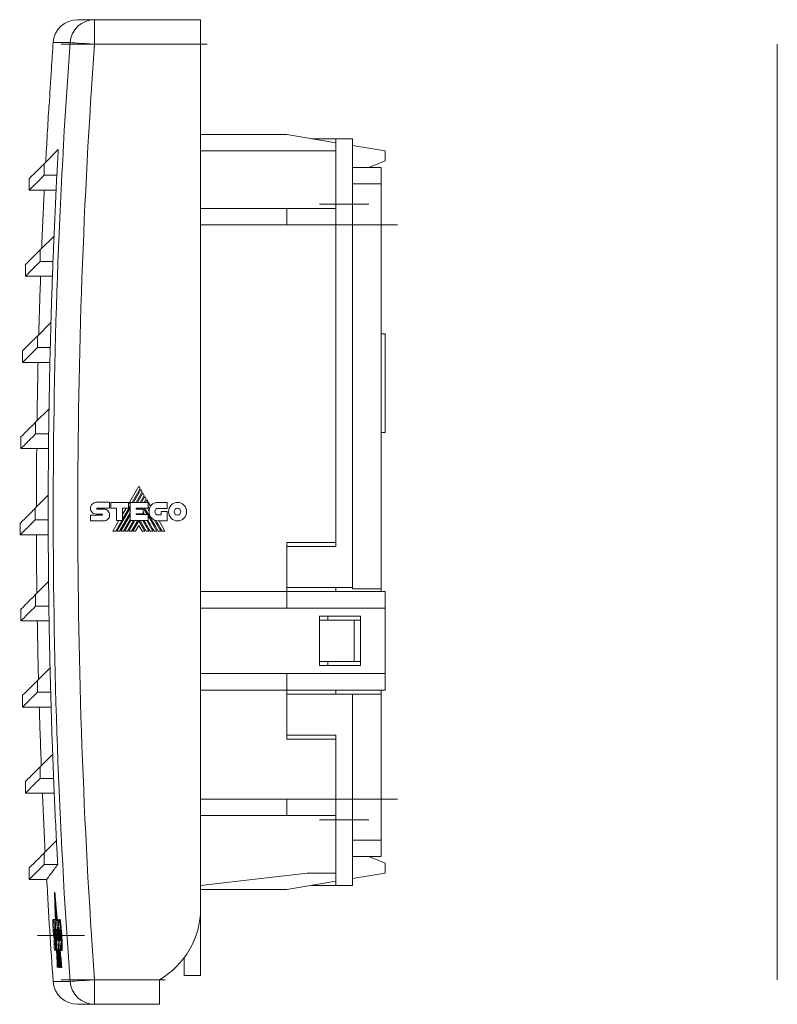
# Model space of a CAD drawing. Header units: millimetres. Extents: x 63 to 370, y 45 to 251.
# Tile 2 of 5: x 63 to 155, y 131 to 251. Entities that reach past the tile are written whole.
import ezdxf

# ---------------------------------------------------------------- set-up
doc = ezdxf.new("R2010")
doc.units = ezdxf.units.MM
doc.linetypes.add('CENTERX2', pattern=[20.32, 12.7, -2.54, 2.54, -2.54])
doc.linetypes.add('PHANTOM', pattern=[12.7, 6.35, -1.27, 1.27, -1.27, 1.27, -1.27])
doc.layers.add('___VS___', color=7, linetype='Continuous', lineweight=15)

msp = doc.modelspace()

# ---------------------------------------------------------------- linework, layer by layer
at = {"color": 7, "linetype": 'Continuous', "lineweight": 15}
for p, q in [((69.72, 251.35), (71.77, 251.35)), ((71.77, 251.35), (71.77, 248.35)), ((71.77, 251.35), (84.68, 251.35)), ((84.68, 251.35), (84.68, 248.35)), ((68.78, 248.56), (66.73, 248.56)), ((84.68, 248.35), (71.77, 248.35)), ((84.68, 143.01), (84.68, 248.35)), ((154.94, 134.35), (154.94, 248.35)), ((66.21, 240.85), (66.23, 240.85)), ((95.18, 237.35), (84.68, 237.35)), ((101.18, 236.35), (95.18, 237.35)), ((101.18, 236.85), (98.18, 236.85)), ((101.18, 236.85), (103.18, 236.85)), ((101.18, 235.35), (101.18, 236.85)), ((103.18, 236.85), (103.18, 228.85)), ((67.34, 235.51), (65.63, 233.8)), ((101.18, 235.35), (84.68, 235.35)), ((101.18, 233.51), (101.18, 235.35)), ((107.18, 235.35), (103.18, 236.02)), ((107.18, 234.15), (107.18, 235.35)), ((107.18, 234.15), (105.18, 233.35)), ((65.63, 233.8), (65.63, 232.39)), ((101.18, 228.85), (101.18, 233.51)), ((106.68, 233.35), (103.18, 233.35)), ((106.68, 233.35), (106.68, 231.35)), ((63.82, 231.99), (63.82, 230.58)), ((65.63, 232.39), (67.18, 232.39)), ((63.82, 230.58), (65.64, 230.58)), ((67.09, 230.58), (65.64, 230.58)), ((106.68, 231.35), (103.18, 231.35)), ((106.68, 231.35), (106.68, 226.35)), ((95.18, 228.35), (84.68, 228.35)), ((101.18, 228.35), (95.18, 228.35)), ((95.18, 226.35), (95.18, 228.35)), ((103.18, 228.85), (101.18, 228.85)), ((101.18, 228.85), (101.18, 187.15)), ((103.18, 228.85), (103.18, 182.15)), ((95.18, 226.35), (84.68, 226.35)), ((101.18, 226.35), (95.18, 226.35)), ((106.68, 226.35), (103.18, 226.35)), ((106.68, 226.35), (106.68, 182)), ((66.83, 224.98), (65.15, 223.3)), ((65.15, 223.3), (65.15, 221.89)), ((63.34, 221.49), (63.34, 220.08)), ((65.15, 221.89), (66.71, 221.89)), ((63.34, 220.08), (65.2, 220.08)), ((66.64, 220.08), (65.2, 220.08)), ((66.46, 214.45), (64.8, 212.8)), ((64.8, 212.8), (64.8, 211.39)), ((107.18, 213.05), (106.68, 213.05)), ((107.18, 201.05), (107.18, 213.05)), ((64.8, 211.39), (66.37, 211.39)), ((62.99, 210.99), (62.99, 209.58)), ((62.99, 209.58), (64.89, 209.58)), ((66.33, 209.58), (64.89, 209.58)), ((66.22, 203.93), (64.59, 202.3)), ((64.59, 202.3), (64.59, 200.89)), ((62.78, 200.49), (62.78, 199.08)), ((64.59, 200.89), (66.18, 200.89)), ((107.18, 201.05), (106.68, 201.05)), ((62.78, 199.08), (64.72, 199.08)), ((66.16, 199.08), (64.72, 199.08)), ((77.17, 194.51), (75.89, 192.3)), ((77.34, 194.22), (77.17, 194.51)), ((66.12, 193.4), (64.53, 191.8)), ((76.36, 192.52), (77.34, 194.22)), ((77.41, 194.09), (76.51, 192.52)), ((76.84, 192.52), (77.58, 193.8)), ((77.66, 193.67), (76.99, 192.52)), ((77.33, 192.52), (77.83, 193.38)), ((77.58, 193.8), (77.41, 194.09)), ((77.9, 193.25), (77.48, 192.52)), ((77.83, 193.38), (77.66, 193.67)), ((78.07, 192.95), (77.9, 193.25)), ((71.97, 192.53), (73.59, 192.53)), ((73.59, 192.53), (73.59, 191.81)), ((73.75, 191.81), (73.75, 192.52)), ((73.75, 192.52), (75.89, 192.52)), ((75.17, 190.47), (76.1, 192.08)), ((75.89, 192.52), (75.89, 191.81)), ((76.1, 190.3), (76.1, 192.52)), ((76.1, 192.52), (78.29, 192.52)), ((77.82, 192.52), (78.07, 192.95)), ((78.14, 192.83), (77.97, 192.52)), ((78.59, 192.05), (78.14, 192.83)), ((78.29, 192.52), (78.29, 191.8)), ((79.51, 192.51), (80.63, 192.51)), ((80.63, 192.51), (80.63, 191.79)), ((64.53, 191.8), (64.53, 190.39)), ((71.27, 190.98), (72.68, 190.98)), ((72.68, 191.1), (71.98, 191.1)), ((72.07, 191.81), (73.59, 191.81)), ((72.07, 191.7), (72.89, 191.7)), ((74.44, 191.81), (73.75, 191.81)), ((74.44, 190.3), (74.44, 191.81)), ((74.49, 189.02), (76.1, 191.82)), ((74.82, 189.02), (76.1, 191.24)), ((74.98, 189.02), (76.1, 190.97)), ((75.89, 191.81), (75.17, 191.81)), ((75.17, 190.3), (75.17, 191.81)), ((75.61, 191.81), (75.17, 191.06)), ((76.83, 191.8), (78.29, 191.8)), ((76.83, 191.8), (76.83, 191.68)), ((76.83, 191.68), (77.7, 191.68)), ((76.83, 191.14), (77.7, 191.14)), ((76.83, 191.14), (76.83, 191.03)), ((76.83, 191.03), (78.28, 191.03)), ((76.96, 191.03), (77.02, 191.14)), ((77, 191.68), (77.06, 191.8)), ((77.11, 191.03), (77.17, 191.14)), ((77.34, 191.68), (77.4, 191.8)), ((77.48, 191.68), (77.55, 191.8)), ((77.64, 191.14), (77.7, 191.03)), ((77.7, 191.68), (77.7, 191.14)), ((77.82, 191.67), (77.89, 191.8)), ((77.82, 191.67), (78.19, 191.03)), ((78.23, 191.8), (78.42, 191.47)), ((78.28, 190.3), (78.28, 191.03)), ((78.28, 190.88), (79.35, 189.02)), ((80.63, 191.79), (79.51, 191.79)), ((79.51, 190.99), (79.89, 190.99)), ((79.89, 190.99), (79.89, 191.41)), ((79.89, 191.41), (80.61, 191.41)), ((80.61, 191.41), (80.61, 190.27)), ((62.72, 189.99), (62.72, 188.58)), ((64.53, 190.39), (66.12, 190.39)), ((72.89, 190.27), (71.27, 190.27)), ((74.73, 190.3), (73.99, 189.02)), ((74.34, 189.02), (75.08, 190.3)), ((74.44, 190.3), (75.17, 190.3)), ((75.31, 189.02), (76.1, 190.4)), ((75.46, 189.02), (76.2, 190.3)), ((75.79, 189.02), (76.54, 190.3)), ((75.95, 189.02), (76.69, 190.3)), ((76.1, 190.3), (78.28, 190.3)), ((76.28, 189.02), (77.02, 190.3)), ((76.43, 189.02), (77.16, 190.29)), ((77.16, 189.71), (76.76, 189.02)), ((77.9, 189.02), (77.16, 190.29)), ((77.16, 189.71), (77.56, 189.02)), ((78.05, 189.02), (77.31, 190.3)), ((77.64, 190.3), (78.38, 189.02)), ((78.12, 190.3), (78.86, 189.02)), ((79.06, 190.37), (79.84, 189.02)), ((80.61, 190.27), (79.51, 190.27)), ((80.34, 189.02), (79.62, 190.27)), ((62.72, 188.58), (64.69, 188.58)), ((66.13, 188.58), (64.69, 188.58)), ((95.18, 187.15), (95.18, 187.65)), ((101.18, 187.15), (95.18, 187.15)), ((66.17, 182.87), (64.59, 181.3)), ((64.59, 181.3), (64.59, 179.89)), ((95.18, 181.65), (84.68, 181.65)), ((103.18, 182.15), (95.18, 182.15)), ((95.18, 181.65), (95.18, 182.15)), ((95.18, 179.65), (95.18, 181.65)), ((107.18, 181.65), (95.18, 181.65)), ((101.18, 182.15), (101.18, 181.65)), ((103.18, 182.15), (103.18, 182)), ((106.68, 182), (103.18, 182)), ((106.68, 182), (106.68, 181.65)), ((107.18, 179.65), (107.18, 181.65)), ((62.78, 179.49), (62.78, 178.08)), ((64.59, 179.89), (66.2, 179.89)), ((95.18, 179.65), (84.68, 179.65)), ((107.18, 179.65), (95.18, 179.65)), ((107.18, 171.65), (107.18, 179.65)), ((62.78, 178.08), (64.79, 178.08)), ((66.23, 178.08), (64.79, 178.08)), ((99.18, 178.65), (99.18, 172.65)), ((104.18, 178.65), (99.18, 178.65)), ((103.38, 173.15), (103.38, 178.15)), ((104.18, 178.65), (104.18, 172.65)), ((66.35, 172.35), (64.8, 170.8)), ((95.18, 171.65), (84.68, 171.65)), ((95.18, 171.65), (95.18, 169.65)), ((107.18, 171.65), (95.18, 171.65)), ((104.18, 172.65), (99.18, 172.65)), ((107.18, 169.65), (107.18, 171.65)), ((64.8, 170.8), (64.8, 169.39)), ((64.8, 169.39), (66.42, 169.39)), ((95.18, 169.65), (84.68, 169.65)), ((107.18, 169.65), (95.18, 169.65)), ((95.18, 169.65), (95.18, 169.15)), ((101.18, 169.15), (101.18, 169.65)), ((106.68, 169.65), (106.68, 169.15)), ((62.99, 168.99), (62.99, 167.58)), ((103.18, 169.15), (95.18, 169.15)), ((103.18, 169.15), (103.18, 153.85)), ((106.68, 169.15), (103.18, 169.15)), ((106.68, 169.15), (106.68, 156.35)), ((62.99, 167.58), (65.03, 167.58)), ((66.48, 167.58), (65.03, 167.58)), ((101.18, 164.15), (95.18, 164.15)), ((95.18, 164.15), (95.18, 163.65)), ((101.18, 164.15), (101.18, 153.85)), ((66.67, 161.82), (65.15, 160.3)), ((65.15, 160.3), (65.15, 158.89)), ((63.34, 158.49), (63.34, 157.08)), ((65.15, 158.89), (66.78, 158.89)), ((63.34, 157.08), (65.42, 157.08)), ((66.86, 157.08), (65.42, 157.08)), ((65.42, 157.08), (65.42, 157.08)), ((95.18, 156.35), (84.68, 156.35)), ((101.18, 156.35), (95.18, 156.35)), ((95.18, 154.35), (95.18, 156.35)), ((106.68, 156.35), (103.18, 156.35)), ((106.68, 156.35), (106.68, 151.35)), ((95.18, 154.35), (84.68, 154.35)), ((101.18, 154.35), (95.18, 154.35)), ((101.18, 153.85), (103.18, 153.85)), ((101.18, 149.19), (101.18, 153.85)), ((103.18, 153.85), (103.18, 145.85)), ((67.13, 151.3), (65.63, 149.8)), ((106.68, 151.35), (103.18, 151.35)), ((106.68, 151.35), (106.68, 149.35)), ((65.63, 149.8), (65.63, 148.39)), ((101.18, 147.35), (101.18, 149.19)), ((106.68, 149.35), (103.18, 149.35)), ((107.18, 148.55), (105.18, 149.35)), ((63.82, 147.99), (63.82, 146.58)), ((65.63, 148.39), (67.28, 148.39)), ((107.18, 148.55), (107.18, 147.35)), ((63.82, 146.58), (65.95, 146.58)), ((84.68, 145.85), (97.68, 147.35)), ((101.18, 147.35), (97.68, 147.35)), ((101.18, 145.85), (101.18, 147.35)), ((107.18, 147.35), (103.18, 146.68)), ((84.68, 145.35), (95.18, 145.35)), ((95.18, 145.35), (101.18, 146.35)), ((101.18, 145.85), (98.18, 145.85)), ((103.18, 145.85), (101.18, 145.85)), ((67.12, 142.88), (67.07, 142.88)), ((84.68, 134.85), (84.68, 143.01)), ((66.79, 141.68), (66.69, 141.68)), ((66.79, 141.68), (66.87, 141.68)), ((66.95, 141.67), (66.8, 141.67)), ((67.35, 141.65), (67.25, 141.65)), ((66.87, 140.48), (66.88, 140.48)), ((67.13, 140.49), (67.13, 140.27)), ((67.26, 140.01), (67.22, 140.47)), ((67.33, 140.45), (67.43, 140.45)), ((67.58, 141.11), (67.66, 141.11)), ((66.83, 140.29), (66.78, 140.29)), ((66.84, 139.31), (66.88, 139.31)), ((67.17, 139.37), (67.24, 139.37)), ((67.2, 139.19), (67.19, 139.37)), ((67.38, 139.27), (67.34, 139.71)), ((67.4, 139.82), (67.45, 139.11)), ((66.9, 139.11), (66.81, 139.11)), ((66.96, 139.07), (67.02, 139.07)), ((67.37, 138.67), (67.41, 137.98)), ((67.65, 135.85), (67.41, 138.26)), ((66.89, 137.93), (66.99, 137.93)), ((67.21, 137.98), (67.38, 137.98)), ((67.21, 137.98), (67.3, 135.85)), ((67.59, 137.92), (67.67, 137.92)), ((67.71, 137.91), (67.79, 137.91)), ((82.68, 137.01), (82.68, 134.85)), ((82.68, 134.85), (84.68, 134.85)), ((66.73, 134.14), (68.78, 134.14)), ((71.77, 134.35), (79.68, 134.35)), ((71.77, 134.35), (71.77, 131.35)), ((79.68, 134.35), (79.68, 131.35)), ((71.77, 131.35), (69.72, 131.35)), ((79.68, 131.35), (71.77, 131.35))]:
    msp.add_line(p, q, dxfattribs=at)
at = {"color": 7, "linetype": 'CENTERX2', "lineweight": 0}
for p, q in [((67.69, 248.35), (86.68, 248.35)), ((99.18, 228.85), (105.18, 228.85)), ((108.68, 226.35), (101.18, 226.35)), ((108.68, 156.35), (101.18, 156.35)), ((99.18, 153.85), (105.18, 153.85)), ((64.8, 139.75), (70.53, 139.75)), ((67.69, 134.35), (81.68, 134.35))]:
    msp.add_line(p, q, dxfattribs=at)
at = {"color": 7, "linetype": 'Continuous', "lineweight": 0}
for p, q in [((95.18, 187.65), (101.18, 187.65)), ((95.18, 187.15), (95.18, 182.15)), ((103.38, 178.15), (99.18, 178.15)), ((100.18, 178.65), (100.18, 178.15)), ((104.18, 178.15), (103.38, 178.15)), ((103.38, 173.15), (99.18, 173.15)), ((100.18, 173.15), (100.18, 172.65)), ((104.18, 173.15), (103.38, 173.15)), ((95.18, 164.15), (95.18, 169.15)), ((95.18, 163.65), (101.18, 163.65)), ((66.93, 144.98), (66.88, 144.98)), ((66.98, 144.49), (66.93, 144.49)), ((66.95, 144.49), (66.96, 144.08)), ((67.06, 143.58), (67.08, 142.88)), ((66.95, 141.67), (66.99, 141.67)), ((67.15, 141.66), (66.97, 141.66)), ((67.02, 141.67), (67.03, 141.67)), ((67.16, 142.38), (67.11, 142.38)), ((67.15, 141.66), (67.15, 141.66)), ((67.15, 141.66), (67.18, 141.66)), ((67.18, 141.66), (67.22, 141.02)), ((67.19, 141.66), (67.2, 141.66)), ((67.35, 141.65), (67.43, 141.65)), ((67.47, 141.67), (67.55, 141.67)), ((66.72, 140.47), (66.72, 140.47)), ((66.88, 140.48), (66.93, 140.48)), ((66.98, 140.49), (67.03, 140.49)), ((67.03, 140.49), (67.04, 140.49)), ((67.05, 140.49), (67.04, 140.49)), ((67.1, 140.47), (67.22, 140.47)), ((67.24, 140.47), (67.22, 140.47)), ((66.81, 140.29), (66.81, 140.36)), ((66.83, 140.29), (66.91, 140.29)), ((66.89, 139.93), (66.96, 139.93)), ((67.18, 140.27), (67.11, 140.27)), ((67.2, 140.27), (67.21, 140.27)), ((67.21, 140.27), (67.25, 139.65)), ((67.3, 139.47), (67.23, 140.26)), ((67.31, 140.26), (67.39, 140.26)), ((67.33, 140.26), (67.33, 140.29)), ((67.33, 139.79), (67.4, 139.79)), ((67.38, 139.31), (67.43, 139.31)), ((67.46, 139.82), (67.4, 139.82)), ((67.46, 139.82), (67.48, 139.82)), ((67.53, 140.27), (67.58, 140.27)), ((67.55, 139.79), (67.62, 139.79)), ((67.59, 139.3), (67.62, 139.3)), ((67.69, 139.79), (67.77, 139.79)), ((67, 138.26), (67.07, 138.26)), ((67.3, 139.19), (67.18, 139.19)), ((67.45, 139.11), (67.41, 139.11)), ((67.75, 138.46), (67.83, 138.46)), ((66.99, 137.93), (67.07, 137.93)), ((67.34, 137.96), (67.32, 137.96)), ((67.41, 135.85), (67.44, 135.85)), ((67.46, 135.85), (67.44, 135.85)), ((67.54, 135.85), (67.57, 135.85)), ((67.71, 135.85), (67.74, 135.85)), ((67.79, 135.85), (67.74, 135.85))]:
    msp.add_line(p, q, dxfattribs=at)
at = {"color": 7, "linetype": 'Continuous', "lineweight": 15, "flags": 128}
for points in [[(68.78, 248.56), (68.88, 248.56), (69.07, 248.54), (69.36, 248.52), (69.73, 248.5), (70.17, 248.46), (70.67, 248.43), (71.21, 248.39), (71.77, 248.35)], [(80, 189.02), (79.78, 189.41), (79.56, 189.78), (79.41, 190.04), (79.26, 190.3)], [(66.93, 144.49), (66.92, 144.55), (66.92, 144.61), (66.91, 144.68), (66.91, 144.74), (66.9, 144.8), (66.9, 144.86), (66.89, 144.92), (66.88, 144.98)], [(66.98, 144.49), (66.97, 144.55), (66.97, 144.61), (66.96, 144.68), (66.96, 144.74), (66.95, 144.8), (66.95, 144.86), (66.94, 144.92), (66.93, 144.98)], [(67.11, 142.38), (67.11, 142.45), (67.1, 142.51), (67.1, 142.57), (67.09, 142.63), (67.09, 142.69), (67.08, 142.75), (67.07, 142.82), (67.07, 142.88)], [(67.07, 142.88), (67.07, 142.72), (67.08, 142.57), (67.08, 142.42), (67.09, 142.27), (67.09, 142.12), (67.1, 141.96), (67.1, 141.81), (67.11, 141.66)], [(67.16, 142.38), (67.16, 142.45), (67.15, 142.51), (67.15, 142.57), (67.14, 142.63), (67.14, 142.69), (67.13, 142.75), (67.12, 142.82), (67.12, 142.88)], [(67.13, 142.38), (67.14, 142.27), (67.14, 142.12), (67.15, 142)], [(67.15, 138.25), (67.14, 138.59), (67.13, 138.92), (67.11, 139.26), (67.1, 139.59), (67.09, 139.77)], [(67.29, 135.85), (67.27, 136.31), (67.25, 136.77), (67.23, 137.23), (67.21, 137.69), (67.19, 138.15), (67.18, 138.37)], [(67.69, 135.85), (67.66, 136.13), (67.64, 136.41), (67.61, 136.69), (67.58, 136.97), (67.55, 137.25), (67.53, 137.53), (67.5, 137.81), (67.47, 138.09)], [(67.33, 135.85), (67.31, 136.13), (67.3, 136.42), (67.29, 136.71), (67.28, 136.99), (67.26, 137.28), (67.25, 137.56), (67.24, 137.85), (67.24, 137.98)], [(67.36, 135.85), (67.35, 136.11), (67.34, 136.38), (67.33, 136.65), (67.32, 136.91), (67.31, 137.18), (67.29, 137.45), (67.28, 137.71), (67.27, 137.98)], [(67.32, 137.96), (67.33, 137.7), (67.34, 137.43), (67.36, 137.17), (67.37, 136.9), (67.38, 136.64), (67.39, 136.38), (67.4, 136.11), (67.41, 135.85)], [(67.33, 137.98), (67.36, 137.71), (67.38, 137.45), (67.41, 137.18), (67.44, 136.91), (67.46, 136.65), (67.49, 136.38), (67.51, 136.11), (67.54, 135.85)], [(67.57, 135.85), (67.54, 136.11), (67.51, 136.38), (67.49, 136.65), (67.46, 136.91), (67.44, 137.18), (67.41, 137.45), (67.39, 137.71), (67.36, 137.98)], [(67.4, 137.27), (67.41, 137.17), (67.41, 137.05)], [(67.74, 135.85), (67.71, 136.11), (67.69, 136.37), (67.66, 136.63), (67.63, 136.89), (67.61, 137.14), (67.58, 137.4), (67.56, 137.66), (67.53, 137.92)], [(67.79, 135.85), (67.76, 136.11), (67.74, 136.37), (67.71, 136.63), (67.68, 136.89), (67.66, 137.14), (67.63, 137.4), (67.61, 137.66), (67.58, 137.92)], [(67.43, 136.56), (67.44, 136.38), (67.45, 136.11), (67.46, 135.85)], [(68.78, 134.14), (68.88, 134.14), (69.07, 134.16), (69.36, 134.18), (69.73, 134.2), (70.17, 134.24), (70.67, 134.27), (71.21, 134.31), (71.77, 134.35)]]:
    msp.add_lwpolyline(points, dxfattribs=at)
at = {"color": 7, "linetype": 'Continuous', "lineweight": 0, "flags": 128}
for points in [[(66.88, 144.98), (66.9, 144.52), (66.91, 144.06), (66.93, 143.6), (66.94, 143.14), (66.96, 142.67), (66.98, 142.21), (66.99, 141.75), (67, 141.66)], [(67.02, 141.66), (67.01, 142.01), (67, 142.37), (66.98, 142.72), (66.97, 143.08), (66.96, 143.43), (66.95, 143.78), (66.94, 144.14), (66.93, 144.49)], [(66.99, 143.79), (66.98, 143.85), (66.98, 143.91), (66.97, 143.97), (66.97, 144.03), (66.96, 144.09), (66.96, 144.15), (66.95, 144.21), (66.95, 144.27)], [(66.95, 144.27), (66.96, 143.95), (66.97, 143.62), (66.98, 143.29), (66.99, 142.97), (67, 142.64), (67.01, 142.31), (67.02, 141.99), (67.03, 141.66)], [(67, 144.27), (67.01, 143.95), (67.02, 143.62), (67.02, 143.38)], [(67.04, 143.79), (67.03, 143.85), (67.03, 143.91), (67.02, 143.97), (67.02, 144.03), (67.01, 144.09), (67.01, 144.15), (67, 144.21), (67, 144.27)], [(67.06, 141.66), (67.05, 141.93), (67.04, 142.19), (67.03, 142.46), (67.02, 142.73), (67.01, 142.99), (67, 143.26), (67, 143.53), (66.99, 143.79)], [(67.05, 143.09), (67.04, 143.15), (67.04, 143.21), (67.03, 143.27), (67.03, 143.33), (67.02, 143.39), (67.02, 143.45), (67.01, 143.52), (67.01, 143.58)], [(67.11, 141.66), (67.1, 141.93), (67.09, 142.19), (67.08, 142.46), (67.07, 142.73), (67.06, 142.99), (67.05, 143.26), (67.05, 143.53), (67.04, 143.79)], [(67.1, 141.66), (67.09, 141.84), (67.08, 142.02), (67.08, 142.2), (67.07, 142.38), (67.07, 142.55), (67.06, 142.73), (67.06, 142.91), (67.05, 143.09)], [(67.1, 143.09), (67.09, 143.15), (67.09, 143.21), (67.08, 143.27), (67.08, 143.33), (67.07, 143.39), (67.07, 143.45), (67.06, 143.52), (67.06, 143.58)], [(67.11, 142.88), (67.11, 142.91), (67.1, 143.09)], [(67.14, 141.66), (67.13, 141.75), (67.13, 141.84), (67.13, 141.93), (67.12, 142.02), (67.12, 142.11), (67.12, 142.2), (67.12, 142.29), (67.11, 142.38)], [(67.21, 141.3), (67.21, 141.36), (67.19, 141.53), (67.18, 141.69), (67.16, 141.85), (67.15, 142.01), (67.13, 142.17)], [(67.13, 142.17), (67.13, 142.11), (67.14, 142.04), (67.14, 141.98), (67.14, 141.92), (67.14, 141.85), (67.14, 141.79), (67.15, 141.72), (67.15, 141.66)], [(67.19, 141.66), (67.18, 141.75), (67.18, 141.84), (67.18, 141.93), (67.17, 142.02), (67.17, 142.11), (67.17, 142.2), (67.17, 142.29), (67.16, 142.38)], [(67.18, 142.17), (67.18, 142.11), (67.19, 142.04), (67.19, 141.98), (67.19, 141.92), (67.19, 141.85), (67.19, 141.79), (67.2, 141.72), (67.2, 141.66)], [(67.23, 141.6), (67.23, 141.69), (67.21, 141.85), (67.2, 142.01), (67.18, 142.17)], [(67.04, 140.49), (67.04, 140.33), (67.05, 140.18), (67.06, 140.02), (67.06, 139.86), (67.07, 139.71), (67.08, 139.55), (67.08, 139.39), (67.09, 139.24)], [(67.11, 140.27), (67.11, 140.3), (67.11, 140.32), (67.11, 140.35), (67.11, 140.37), (67.11, 140.4), (67.11, 140.42), (67.1, 140.44), (67.1, 140.47)], [(67.15, 140.47), (67.15, 140.44), (67.15, 140.42), (67.15, 140.4), (67.15, 140.37), (67.16, 140.35), (67.16, 140.32), (67.16, 140.3), (67.16, 140.27)], [(67.19, 140.27), (67.18, 140.3), (67.18, 140.32), (67.18, 140.35), (67.18, 140.37), (67.18, 140.4), (67.18, 140.42), (67.18, 140.44), (67.18, 140.47)], [(67.19, 140.47), (67.19, 140.44), (67.19, 140.42), (67.19, 140.4), (67.19, 140.37), (67.19, 140.35), (67.2, 140.32), (67.2, 140.3), (67.2, 140.27)], [(67.23, 140.26), (67.22, 140.28), (67.22, 140.31), (67.22, 140.34), (67.22, 140.36), (67.22, 140.39), (67.22, 140.42), (67.22, 140.44), (67.22, 140.47)], [(67.18, 139.19), (67.18, 139.22), (67.18, 139.24), (67.18, 139.26), (67.18, 139.28), (67.18, 139.31), (67.18, 139.33), (67.17, 139.35), (67.17, 139.37)], [(67.21, 139.19), (67.21, 139.2), (67.21, 139.26), (67.2, 139.31), (67.2, 139.37), (67.2, 139.37)], [(67.23, 139.37), (67.23, 139.35), (67.23, 139.33), (67.23, 139.31), (67.23, 139.28), (67.23, 139.26), (67.24, 139.24), (67.24, 139.22), (67.24, 139.19)], [(67.28, 139.19), (67.28, 139.22), (67.28, 139.24), (67.28, 139.26), (67.28, 139.28), (67.27, 139.31), (67.27, 139.33), (67.27, 139.35), (67.27, 139.37)], [(67.35, 139.92), (67.34, 139.99), (67.33, 140.06), (67.33, 140.13), (67.32, 140.2), (67.32, 140.26)], [(67.14, 137.98), (67.15, 137.71), (67.16, 137.45), (67.17, 137.18), (67.19, 136.91), (67.2, 136.65), (67.21, 136.38), (67.22, 136.11), (67.23, 135.85)], [(67.26, 135.85), (67.24, 136.11), (67.23, 136.38), (67.22, 136.65), (67.21, 136.91), (67.2, 137.18), (67.19, 137.45), (67.18, 137.71), (67.16, 137.98)], [(67.25, 137.98), (67.26, 137.71), (67.27, 137.45), (67.28, 137.18), (67.29, 136.91), (67.3, 136.65), (67.31, 136.38), (67.33, 136.11), (67.34, 135.85)], [(67.28, 137.98), (67.3, 137.71), (67.31, 137.45), (67.32, 137.18), (67.33, 136.91), (67.34, 136.65), (67.35, 136.38), (67.36, 136.11), (67.37, 135.85)], [(67.4, 135.85), (67.39, 136.11), (67.38, 136.38), (67.36, 136.65), (67.35, 136.91), (67.34, 137.18), (67.33, 137.45), (67.32, 137.71), (67.31, 137.98)], [(67.53, 135.85), (67.5, 136.11), (67.48, 136.38), (67.45, 136.64), (67.42, 136.9), (67.4, 137.17), (67.37, 137.43), (67.35, 137.7), (67.32, 137.96)], [(67.44, 135.85), (67.43, 135.99), (67.42, 136.14), (67.42, 136.28), (67.41, 136.42), (67.41, 136.57), (67.4, 136.71), (67.39, 136.85), (67.39, 137)], [(67.39, 137), (67.4, 136.85), (67.42, 136.71), (67.43, 136.57), (67.44, 136.42), (67.46, 136.28), (67.47, 136.14), (67.49, 135.99), (67.5, 135.85)], [(67.46, 136.58), (67.45, 136.71), (67.45, 136.8)], [(67.49, 135.85), (67.48, 135.99), (67.48, 136.09)]]:
    msp.add_lwpolyline(points, dxfattribs=at)
at = {"color": 7, "linetype": 'Continuous', "lineweight": 15}
for centre, radius, start, end in [((69.72, 248.35), 3, 90, 175.8988), ((71.77, 248.35), 3, 90.0669, 175.9792), ((864.68, 191.35), 800, 175.89881, 176.12959), ((864.68, 191.35), 797.95, 175.88826, 184.11174), ((864.68, 191.35), 794.96, 175.88826, 184.11174), ((864.68, 191.35), 799.98, 176.12952, 176.45249), ((864.68, 191.35), 800, 176.45256, 176.9449), ((864.68, 191.35), 798.56, 176.8297, 177.05441), ((864.68, 191.35), 798.56, 177.05441, 177.58611), ((864.68, 191.35), 800, 177.18947, 177.6983), ((864.68, 191.35), 800, 177.18947, 177.69825), ((864.68, 191.35), 798.56, 177.58611, 177.80854), ((864.68, 191.35), 798.56, 177.80854, 178.34203), ((864.68, 191.35), 800, 177.94217, 178.4513), ((864.68, 191.35), 800, 177.94217, 178.45125), ((864.68, 191.35), 798.56, 178.34203, 178.56229), ((864.68, 191.35), 798.56, 178.56229, 179.09761), ((864.68, 191.35), 800, 178.6945, 179.20403), ((864.68, 191.35), 800, 178.6945, 179.20399), ((864.68, 191.35), 798.56, 179.09761, 179.31579), ((864.68, 191.35), 798.56, 179.31579, 179.85297), ((864.68, 191.35), 800, 179.44662, 179.95664), ((864.68, 191.35), 800, 179.44662, 179.95659), ((864.68, 191.35), 798.56, 179.85297, 180.06917), ((79.64, 191.42), 1.22, 149.0381, 166.8386), ((79.51, 191.37), 1.1, 174.6401, 270), ((864.68, 191.35), 798.56, 180.06917, 180.60826), ((864.68, 191.35), 800, 180.19863, 180.70923), ((864.68, 191.35), 800, 180.19863, 180.70919), ((864.68, 191.35), 798.56, 180.60826, 180.82256), ((864.68, 191.35), 798.56, 180.82256, 181.36361), ((864.68, 191.35), 800, 180.95068, 181.46195), ((864.68, 191.35), 800, 180.95068, 181.46191), ((864.68, 191.35), 798.56, 181.36361, 181.57609), ((864.68, 191.35), 798.56, 181.57609, 182.11915), ((864.68, 191.35), 800, 181.70291, 182.21493), ((864.68, 191.35), 800, 181.7029, 182.21489), ((864.68, 191.35), 798.56, 182.11915, 182.3299), ((864.68, 191.35), 798.56, 182.3299, 182.87501), ((864.68, 191.35), 800, 182.45544, 182.96829), ((864.68, 191.35), 800, 182.45541, 182.96825), ((864.68, 191.35), 798.56, 182.87501, 183.08411), ((864.68, 191.35), 800, 183.20742, 184.10119), ((74.68, 143.01), 10, 300, 0), ((864.68, 191.35), 799.43, 183.56251, 183.64839), ((864.68, 191.35), 799.42, 183.56292, 183.64844), ((864.68, 191.35), 799.32, 183.64817, 183.8286), ((864.63, 191.35), 799.24, 183.7384, 183.80914), ((864.68, 191.35), 798.88, 183.69803, 183.83469), ((864.68, 191.35), 799.08, 183.74239, 183.82976), ((69.72, 134.35), 3, 184.1012, 270), ((71.77, 134.35), 3, 184.0207, 269.9332)]:
    msp.add_arc(centre, radius, start, end, dxfattribs=at)
at = {"color": 7, "linetype": 'Continuous', "lineweight": 0}
for radius, start, end in [(799.27, 183.5636, 183.64841), (799.26, 183.56439, 183.82893), (799.08, 183.56516, 183.65072), (798.88, 183.56679, 183.65273), (799.38, 183.64865, 183.82836), (799.13, 183.66452, 183.72923), (799.58, 183.74617, 183.83097)]:
    msp.add_arc((864.68, 191.35), radius, start, end, dxfattribs=at)
at = {"color": 7, "linetype": 'Continuous', "lineweight": 15}
for points, knots in [([(63.82, 231.99), (63.82, 231.99), (63.75, 231.92), (63.99, 232.16), (64.53, 232.7), (65.27, 233.43), (65.63, 233.8)], [0, 0, 0, 0, 0.000192, 0.334179, 0.667307, 1, 1, 1, 1]), ([(63.86, 230.61), (63.85, 230.6), (63.82, 230.57), (64.09, 230.85), (64.66, 231.41), (65.31, 232.06), (65.63, 232.39)], [0, 0, 0, 0, 0.120218, 0.413549, 0.706811, 1, 1, 1, 1]), ([(63.34, 221.49), (63.34, 221.49), (63.27, 221.42), (63.51, 221.66), (64.05, 222.2), (64.78, 222.93), (65.15, 223.3)], [0, 0, 0, 0, 0.000192, 0.334179, 0.667307, 1, 1, 1, 1]), ([(63.37, 220.11), (63.36, 220.1), (63.34, 220.07), (63.61, 220.35), (64.17, 220.91), (64.82, 221.56), (65.15, 221.89)], [0, 0, 0, 0, 0.120218, 0.413549, 0.706811, 1, 1, 1, 1]), ([(62.99, 210.99), (62.99, 210.99), (62.92, 210.92), (63.16, 211.16), (63.7, 211.7), (64.44, 212.43), (64.8, 212.8)], [0, 0, 0, 0, 0.000192, 0.334179, 0.667307, 1, 1, 1, 1]), ([(63.03, 209.61), (63.02, 209.6), (62.99, 209.57), (63.26, 209.85), (63.83, 210.41), (64.48, 211.06), (64.8, 211.39)], [0, 0, 0, 0, 0.120218, 0.413549, 0.706811, 1, 1, 1, 1]), ([(62.78, 200.49), (62.78, 200.49), (62.72, 200.42), (62.95, 200.66), (63.5, 201.2), (64.23, 201.93), (64.59, 202.3)], [0, 0, 0, 0, 0.000192, 0.334179, 0.667307, 1, 1, 1, 1]), ([(62.82, 199.11), (62.81, 199.1), (62.78, 199.07), (63.06, 199.35), (63.62, 199.91), (64.27, 200.56), (64.59, 200.89)], [0, 0, 0, 0, 0.120218, 0.413549, 0.706811, 1, 1, 1, 1]), ([(62.72, 189.99), (62.72, 189.99), (62.65, 189.92), (62.89, 190.16), (63.43, 190.7), (64.16, 191.43), (64.53, 191.8)], [0, 0, 0, 0, 0.000192, 0.334179, 0.667307, 1, 1, 1, 1]), ([(62.75, 188.61), (62.74, 188.6), (62.71, 188.57), (62.99, 188.85), (63.55, 189.41), (64.2, 190.06), (64.53, 190.39)], [0, 0, 0, 0, 0.1202185, 0.4135488, 0.706811, 1, 1, 1, 1]), ([(62.78, 179.49), (62.78, 179.49), (62.72, 179.42), (62.95, 179.66), (63.5, 180.2), (64.23, 180.93), (64.59, 181.3)], [0, 0, 0, 0, 0.000192, 0.334179, 0.667307, 1, 1, 1, 1]), ([(62.82, 178.11), (62.81, 178.1), (62.78, 178.07), (63.06, 178.35), (63.62, 178.91), (64.27, 179.56), (64.59, 179.89)], [0, 0, 0, 0, 0.1202185, 0.4135488, 0.706811, 1, 1, 1, 1]), ([(62.99, 168.99), (62.99, 168.99), (62.92, 168.93), (63.16, 169.16), (63.7, 169.7), (64.44, 170.43), (64.8, 170.8)], [0, 0, 0, 0, 0.000192, 0.334179, 0.667307, 1, 1, 1, 1]), ([(63.03, 167.61), (63.02, 167.6), (62.99, 167.57), (63.26, 167.85), (63.83, 168.41), (64.48, 169.06), (64.8, 169.39)], [0, 0, 0, 0, 0.120218, 0.413549, 0.706811, 1, 1, 1, 1]), ([(63.34, 158.49), (63.34, 158.49), (63.27, 158.43), (63.51, 158.66), (64.05, 159.2), (64.78, 159.93), (65.15, 160.3)], [0, 0, 0, 0, 0.000192, 0.334179, 0.667307, 1, 1, 1, 1]), ([(63.37, 157.11), (63.36, 157.1), (63.34, 157.07), (63.61, 157.35), (64.17, 157.91), (64.82, 158.56), (65.15, 158.89)], [0, 0, 0, 0, 0.120218, 0.413549, 0.706811, 1, 1, 1, 1]), ([(63.82, 147.99), (63.82, 147.99), (63.75, 147.93), (63.99, 148.16), (64.53, 148.7), (65.27, 149.43), (65.63, 149.8)], [0, 0, 0, 0, 0.000192, 0.334179, 0.667307, 1, 1, 1, 1]), ([(63.86, 146.61), (63.85, 146.6), (63.82, 146.57), (64.09, 146.85), (64.66, 147.41), (65.31, 148.06), (65.63, 148.39)], [0, 0, 0, 0, 0.120218, 0.413549, 0.706811, 1, 1, 1, 1]), ([(65.95, 146.59), (65.95, 146.59), (65.94, 146.59), (66.09, 146.78), (66.44, 147.26), (67, 148.01), (67.28, 148.39)], [0, 0, 0, 0, 0.1235223, 0.3108183, 0.6552277, 1, 1, 1, 1]), ([(66.69, 141.68), (66.68, 141.68), (66.68, 141.64), (66.68, 141.52), (66.68, 141.43), (66.68, 141.32)], [0, 0, 0, 0, 0.5, 0.5, 1, 1, 1, 1]), ([(67.58, 141.11), (67.56, 141.29), (67.54, 141.42), (67.5, 141.62), (67.48, 141.67), (67.47, 141.67)], [0, 0, 0, 0, 0.5, 0.5, 1, 1, 1, 1]), ([(67.55, 141.67), (67.56, 141.67), (67.58, 141.62), (67.62, 141.43), (67.64, 141.29), (67.66, 141.11)], [0, 0, 0, 0, 0.5, 0.5, 1, 1, 1, 1]), ([(67.69, 139.79), (67.68, 140.03), (67.66, 140.27), (67.62, 140.73), (67.6, 140.94), (67.58, 141.11)], [0, 0, 0, 0, 0.5, 0.5, 1, 1, 1, 1]), ([(67.66, 141.11), (67.68, 140.94), (67.7, 140.73), (67.73, 140.39), (67.74, 140.27), (67.76, 140.03), (67.77, 139.91), (67.77, 139.79)], [0, 0, 0, 0, 0.5, 0.5, 0.75, 0.75, 1, 1, 1, 1]), ([(66.96, 139.07), (66.95, 139.23), (66.94, 139.38), (66.91, 139.68), (66.9, 139.82), (66.89, 139.93)], [0, 0, 0, 0, 0.5, 0.5, 1, 1, 1, 1]), ([(67.27, 139.92), (67.27, 139.79), (67.28, 139.67), (67.3, 139.42), (67.31, 139.29), (67.33, 139.05), (67.34, 138.94), (67.36, 138.72), (67.37, 138.61), (67.4, 138.33), (67.42, 138.18), (67.45, 138.03), (67.46, 137.99), (67.48, 137.94), (67.49, 137.92), (67.49, 137.92)], [0, 0, 0, 0, 0.125, 0.125, 0.25, 0.25, 0.375, 0.375, 0.5, 0.5, 0.75, 0.75, 0.875, 0.875, 1, 1, 1, 1]), ([(67.33, 139.79), (67.33, 139.87), (67.32, 139.96), (67.32, 140.12), (67.31, 140.2), (67.31, 140.26)], [0, 0, 0, 0, 0.5, 0.5, 1, 1, 1, 1]), ([(67.41, 139.11), (67.41, 139.11), (67.4, 139.13), (67.39, 139.2), (67.38, 139.25), (67.38, 139.31)], [0, 0, 0, 0, 0.5, 0.5, 1, 1, 1, 1]), ([(67.48, 139.79), (67.5, 139.54), (67.52, 139.3), (67.56, 138.84), (67.58, 138.64), (67.6, 138.46)], [0, 0, 0, 0, 0.5, 0.5, 1, 1, 1, 1]), ([(67.6, 139.26), (67.6, 139.28), (67.59, 139.44), (67.57, 139.63), (67.56, 139.79)], [0, 0, 0, 0, 0.122011, 1, 1, 1, 1]), ([(67.59, 139.3), (67.6, 139.24), (67.61, 139.19), (67.62, 139.12), (67.63, 139.1), (67.63, 139.1)], [0, 0, 0, 0, 0.5, 0.5, 1, 1, 1, 1]), ([(67, 138.26), (67, 138.36), (66.99, 138.49), (66.98, 138.77), (66.97, 138.91), (66.96, 139.07)], [0, 0, 0, 0, 0.5, 0.5, 1, 1, 1, 1]), ([(67.66, 135.85), (67.61, 136.37), (67.54, 137.09), (67.47, 137.82), (67.45, 138.03)], [0, 0, 0, 0, 0.71143, 1, 1, 1, 1]), ([(67.6, 138.46), (67.62, 138.29), (67.64, 138.15), (67.68, 137.96), (67.7, 137.91), (67.71, 137.91)], [0, 0, 0, 0, 0.5, 0.5, 1, 1, 1, 1]), ([(67.71, 137.91), (67.72, 137.91), (67.73, 137.96), (67.75, 138.15), (67.75, 138.29), (67.75, 138.46)], [0, 0, 0, 0, 0.5, 0.5, 1, 1, 1, 1]), ([(67.83, 138.46), (67.83, 138.29), (67.83, 138.15), (67.81, 137.96), (67.8, 137.91), (67.79, 137.91)], [0, 0, 0, 0, 0.5, 0.5, 1, 1, 1, 1])]:
    msp.add_open_spline(points, degree=3, knots=knots, dxfattribs=at)
for points in [[(71.27, 191.8), (71.27, 192), (71.35, 192.18), (71.48, 192.31)], [(71.48, 192.31), (71.6, 192.45), (71.78, 192.53), (71.97, 192.53)], [(78.59, 192.05), (78.63, 192.11), (78.67, 192.16), (78.72, 192.21)], [(78.72, 192.21), (78.9, 192.4), (79.16, 192.51), (79.51, 192.51)], [(80.78, 191.39), (80.78, 191.7), (80.91, 191.98), (81.1, 192.19)], [(81.1, 192.19), (81.3, 192.39), (81.58, 192.52), (81.88, 192.52)], [(81.88, 192.52), (82.18, 192.52), (82.46, 192.39), (82.66, 192.19)], [(82.66, 192.19), (82.86, 191.98), (82.98, 191.7), (82.98, 191.39)], [(71.46, 191.3), (71.34, 191.42), (71.27, 191.59), (71.27, 191.8)], [(71.98, 191.1), (71.77, 191.11), (71.59, 191.17), (71.46, 191.3)], [(72.04, 191.79), (72.03, 191.78), (72.02, 191.76), (72.02, 191.75)], [(72.02, 191.75), (72.02, 191.73), (72.03, 191.72), (72.04, 191.71)], [(72.07, 191.81), (72.06, 191.81), (72.05, 191.8), (72.04, 191.79)], [(72.04, 191.71), (72.05, 191.7), (72.06, 191.7), (72.07, 191.7)], [(72.72, 191.09), (72.71, 191.1), (72.7, 191.1), (72.68, 191.1)], [(72.68, 190.98), (72.7, 190.98), (72.71, 190.99), (72.72, 191)], [(72.73, 191.04), (72.73, 191.06), (72.73, 191.07), (72.72, 191.09)], [(72.72, 191), (72.73, 191.01), (72.73, 191.02), (72.73, 191.04)], [(72.89, 191.7), (73.08, 191.7), (73.26, 191.61), (73.39, 191.48)], [(73.39, 191.48), (73.52, 191.34), (73.6, 191.16), (73.6, 190.96)], [(73.6, 190.96), (73.6, 190.76), (73.52, 190.59), (73.39, 190.47)], [(77.86, 191.03), (77.79, 191.15), (77.73, 191.25), (77.7, 191.31)], [(79.51, 189.02), (78.48, 190.79), (77.94, 191.72), (77.9, 191.8)], [(78.45, 191.7), (78.39, 191.81), (78.33, 191.9), (78.29, 191.98)], [(78.42, 191.47), (78.42, 191.55), (78.43, 191.63), (78.45, 191.7)], [(79.23, 191.68), (79.16, 191.6), (79.12, 191.5), (79.12, 191.39)], [(79.12, 191.39), (79.12, 191.28), (79.16, 191.18), (79.23, 191.1)], [(79.51, 191.79), (79.4, 191.79), (79.3, 191.75), (79.23, 191.68)], [(79.23, 191.1), (79.3, 191.03), (79.4, 190.99), (79.51, 190.99)], [(81.1, 190.59), (80.91, 190.8), (80.78, 191.08), (80.78, 191.39)], [(81.6, 191.68), (81.53, 191.61), (81.48, 191.5), (81.48, 191.39)], [(81.48, 191.39), (81.48, 191.28), (81.53, 191.17), (81.6, 191.1)], [(81.88, 191.8), (81.77, 191.8), (81.67, 191.76), (81.6, 191.68)], [(81.6, 191.1), (81.67, 191.02), (81.77, 190.98), (81.88, 190.98)], [(82.16, 191.68), (82.09, 191.76), (81.99, 191.8), (81.88, 191.8)], [(81.88, 190.98), (81.99, 190.98), (82.09, 191.02), (82.16, 191.1)], [(82.28, 191.39), (82.28, 191.5), (82.24, 191.61), (82.16, 191.68)], [(82.16, 191.1), (82.24, 191.17), (82.28, 191.28), (82.28, 191.39)], [(82.98, 191.39), (82.98, 191.08), (82.86, 190.8), (82.66, 190.59)], [(73.39, 190.47), (73.26, 190.35), (73.09, 190.27), (72.89, 190.27)], [(78.53, 189.02), (78.22, 189.56), (77.97, 189.99), (77.79, 190.3)], [(79.02, 189.02), (78.72, 189.53), (78.48, 189.96), (78.28, 190.31)], [(81.88, 190.26), (81.58, 190.26), (81.3, 190.39), (81.1, 190.59)], [(82.66, 190.59), (82.46, 190.39), (82.18, 190.26), (81.88, 190.26)], [(67.39, 140.26), (67.4, 140.13), (67.4, 139.96), (67.41, 139.79)], [(67.53, 140.27), (67.53, 140.14), (67.54, 139.97), (67.55, 139.79)]]:
    msp.add_open_spline(points, degree=3, dxfattribs=at)
at = {"color": 7, "linetype": 'Continuous', "lineweight": 0}
for points, knots in [([(67.01, 143.58), (67.02, 143.26), (67.04, 142.62), (67.06, 141.98), (67.07, 141.66)], [0, 0, 0, 0, 0.499225, 1, 1, 1, 1]), ([(67.25, 141.65), (67.24, 141.65), (67.23, 141.62), (67.21, 141.45), (67.21, 141.32), (67.21, 141.15)], [0, 0, 0, 0, 0.5, 0.5, 1, 1, 1, 1]), ([(67.47, 141.67), (67.45, 141.67), (67.44, 141.62), (67.43, 141.43), (67.43, 141.29), (67.43, 141.11)], [0, 0, 0, 0, 0.5, 0.5, 1, 1, 1, 1]), ([(66.72, 140.47), (66.73, 140.32), (66.74, 140.17), (66.76, 139.88), (66.77, 139.75), (66.79, 139.64)], [0, 0, 0, 0, 0.5, 0.5, 1, 1, 1, 1]), ([(66.77, 140.45), (66.77, 140.46), (66.77, 140.47), (66.77, 140.47), (66.77, 140.47), (66.77, 140.47), (66.77, 140.48), (66.77, 140.48), (66.77, 140.48), (66.77, 140.48)], [0, 0, 0, 0, 0.00002320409, 0.00002320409, 0.00002320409, 0.00003647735, 0.00003647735, 0.00003647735, 0.00005434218, 0.00005434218, 0.00005434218, 0.00005434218]), ([(66.77, 140.38), (66.77, 140.38), (66.77, 140.39), (66.77, 140.4), (66.77, 140.41), (66.77, 140.41), (66.77, 140.42), (66.77, 140.43), (66.77, 140.44), (66.77, 140.45)], [0, 0, 0, 0, 0.00002251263, 0.00002251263, 0.00002251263, 0.00004388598, 0.00004388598, 0.00004388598, 0.00008323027, 0.00008323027, 0.00008323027, 0.00008323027]), ([(66.85, 140.48), (66.85, 140.48), (66.85, 140.48), (66.85, 140.48), (66.85, 140.47), (66.85, 140.47), (66.85, 140.47), (66.85, 140.46), (66.85, 140.46), (66.85, 140.45)], [0, 0, 0, 0, 0.00001666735, 0.00001666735, 0.00001666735, 0.00003317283, 0.00003317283, 0.00003317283, 0.00005422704, 0.00005422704, 0.00005422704, 0.00005422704]), ([(66.85, 140.45), (66.85, 140.45), (66.85, 140.44), (66.85, 140.43), (66.85, 140.43), (66.85, 140.42), (66.85, 140.42), (66.85, 140.4), (66.85, 140.39), (66.85, 140.38)], [0, 0, 0, 0, 0.00002254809, 0.00002254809, 0.00002254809, 0.00004316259, 0.00004316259, 0.00004316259, 0.00008314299, 0.00008314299, 0.00008314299, 0.00008314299]), ([(67.21, 141.15), (67.21, 141.13), (67.21, 141.11), (67.21, 141.08), (67.22, 141.06), (67.22, 141.04), (67.22, 141.02), (67.22, 140.97), (67.22, 140.93), (67.22, 140.88)], [0, 0, 0, 0, 0.0000849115, 0.0000849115, 0.0000849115, 0.0001698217, 0.0001698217, 0.0001698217, 0.0003385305, 0.0003385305, 0.0003385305, 0.0003385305]), ([(67.27, 140.4), (67.26, 140.44), (67.25, 140.56), (67.24, 140.67), (67.23, 140.75)], [0, 0, 0, 0, 0.305883, 1, 1, 1, 1]), ([(67.31, 140.51), (67.31, 140.51), (67.3, 140.59), (67.29, 140.67), (67.28, 140.75)], [0, 0, 0, 0, 0.022888, 1, 1, 1, 1]), ([(67.31, 140.26), (67.31, 140.32), (67.31, 140.37), (67.32, 140.44), (67.32, 140.45), (67.33, 140.45)], [0, 0, 0, 0, 0.5, 0.5, 1, 1, 1, 1]), ([(67.43, 141.11), (67.43, 140.94), (67.44, 140.73), (67.45, 140.39), (67.45, 140.27), (67.47, 140.03), (67.47, 139.91), (67.48, 139.79)], [0, 0, 0, 0, 0.5, 0.5, 0.75, 0.75, 1, 1, 1, 1]), ([(67.54, 140.47), (67.54, 140.47), (67.53, 140.46), (67.53, 140.39), (67.53, 140.34), (67.53, 140.27)], [0, 0, 0, 0, 0.5, 0.5, 1, 1, 1, 1]), ([(67.58, 140.27), (67.57, 140.34), (67.57, 140.39), (67.55, 140.46), (67.55, 140.47), (67.54, 140.47)], [0, 0, 0, 0, 0.5, 0.5, 1, 1, 1, 1]), ([(66.78, 140.32), (66.78, 140.32), (66.78, 140.33), (66.78, 140.33), (66.78, 140.34), (66.77, 140.35), (66.77, 140.36), (66.77, 140.36), (66.77, 140.37), (66.77, 140.38)], [0, 0, 0, 0, 0.00001619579, 0.00001619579, 0.00001619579, 0.00004548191, 0.00004548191, 0.00004548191, 0.00006563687, 0.00006563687, 0.00006563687, 0.00006563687]), ([(66.78, 140.29), (66.78, 140.29), (66.78, 140.3), (66.78, 140.3), (66.78, 140.3), (66.78, 140.31), (66.78, 140.31), (66.78, 140.31), (66.78, 140.32), (66.78, 140.32)], [0, 0, 0, 0, 0.00002849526, 0.00002849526, 0.00002849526, 0.00005247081, 0.00005247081, 0.00005247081, 0.00005971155, 0.00005971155, 0.00005971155, 0.00005971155]), ([(66.79, 139.64), (66.8, 139.53), (66.81, 139.45), (66.83, 139.34), (66.83, 139.31), (66.84, 139.31)], [0, 0, 0, 0, 0.5, 0.5, 1, 1, 1, 1]), ([(66.89, 139.93), (66.88, 140.04), (66.87, 140.13), (66.85, 140.26), (66.84, 140.29), (66.83, 140.29)], [0, 0, 0, 0, 0.5, 0.5, 1, 1, 1, 1]), ([(66.85, 140.38), (66.85, 140.37), (66.85, 140.35), (66.86, 140.34), (66.86, 140.34), (66.86, 140.33), (66.86, 140.32), (66.86, 140.32), (66.86, 140.32), (66.86, 140.32)], [0, 0, 0, 0, 0.00003286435, 0.00003286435, 0.00003286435, 0.00006135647, 0.00006135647, 0.00006135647, 0.00006496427, 0.00006496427, 0.00006496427, 0.00006496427]), ([(66.86, 140.32), (66.86, 140.31), (66.86, 140.31), (66.86, 140.3), (66.86, 140.3), (66.86, 140.3), (66.86, 140.29), (66.86, 140.29), (66.86, 140.29), (66.86, 140.29)], [0, 0, 0, 0, 0.00002837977, 0.00002837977, 0.00002837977, 0.00005479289, 0.00005479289, 0.00005479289, 0.00005989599, 0.00005989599, 0.00005989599, 0.00005989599]), ([(66.88, 139.31), (66.88, 139.31), (66.88, 139.31), (66.88, 139.3), (66.88, 139.3), (66.88, 139.3), (66.89, 139.3), (66.89, 139.29), (66.89, 139.29), (66.89, 139.28)], [0, 0, 0, 0, 0.00001978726, 0.00001978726, 0.00001978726, 0.00003937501, 0.00003937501, 0.00003937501, 0.0000618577, 0.0000618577, 0.0000618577, 0.0000618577]), ([(66.89, 139.28), (66.89, 139.27), (66.89, 139.27), (66.89, 139.26), (66.89, 139.25), (66.89, 139.25), (66.89, 139.24), (66.89, 139.23), (66.89, 139.21), (66.89, 139.2)], [0, 0, 0, 0, 0.00002362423, 0.00002362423, 0.00002362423, 0.00004508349, 0.00004508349, 0.00004508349, 0.0000866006, 0.0000866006, 0.0000866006, 0.0000866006]), ([(66.89, 139.2), (66.89, 139.19), (66.89, 139.19), (66.89, 139.18), (66.9, 139.17), (66.9, 139.16), (66.9, 139.15), (66.9, 139.14), (66.9, 139.14), (66.9, 139.13)], [0, 0, 0, 0, 0.00001875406, 0.00001875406, 0.00001875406, 0.00005304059, 0.00005304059, 0.00005304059, 0.00007411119, 0.00007411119, 0.00007411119, 0.00007411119]), ([(67.24, 140.3), (67.25, 140.27), (67.25, 140.23), (67.25, 140.2), (67.25, 140.17), (67.25, 140.14), (67.26, 140.11), (67.26, 140.05), (67.26, 139.98), (67.27, 139.92)], [0, 0, 0, 0, 0.0000970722, 0.0000970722, 0.0000970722, 0.0001941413, 0.0001941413, 0.0001941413, 0.0003801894, 0.0003801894, 0.0003801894, 0.0003801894]), ([(67.3, 139.19), (67.29, 139.23), (67.28, 139.38), (67.27, 139.53), (67.25, 139.65)], [0, 0, 0, 0, 0.208689, 1, 1, 1, 1]), ([(67.55, 139.79), (67.55, 139.7), (67.56, 139.61), (67.58, 139.44), (67.58, 139.36), (67.59, 139.3)], [0, 0, 0, 0, 0.5, 0.5, 1, 1, 1, 1]), ([(67.62, 139.79), (67.62, 139.88), (67.61, 139.96), (67.6, 140.13), (67.59, 140.21), (67.58, 140.27)], [0, 0, 0, 0, 0.5, 0.5, 1, 1, 1, 1]), ([(67.63, 139.1), (67.64, 139.1), (67.64, 139.12), (67.64, 139.19), (67.65, 139.24), (67.64, 139.3)], [0, 0, 0, 0, 0.5, 0.5, 1, 1, 1, 1]), ([(67.75, 138.46), (67.75, 138.64), (67.74, 138.85), (67.73, 139.18), (67.72, 139.3), (67.71, 139.54), (67.7, 139.66), (67.69, 139.79)], [0, 0, 0, 0, 0.5, 0.5, 0.75, 0.75, 1, 1, 1, 1]), ([(67.7, 139.79), (67.71, 139.7), (67.72, 139.61), (67.72, 139.44), (67.72, 139.36), (67.73, 139.3)], [0, 0, 0, 0, 0.5, 0.5, 1, 1, 1, 1]), ([(67.77, 139.79), (67.79, 139.54), (67.8, 139.3), (67.82, 138.84), (67.83, 138.64), (67.83, 138.46)], [0, 0, 0, 0, 0.5, 0.5, 1, 1, 1, 1]), ([(66.9, 139.13), (66.9, 139.13), (66.9, 139.12), (66.9, 139.12), (66.9, 139.11), (66.9, 139.11), (66.9, 139.11), (66.9, 139.11), (66.9, 139.11), (66.9, 139.11)], [0, 0, 0, 0, 0.0000291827, 0.0000291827, 0.0000291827, 0.00005626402, 0.00005626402, 0.00005626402, 0.00006344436, 0.00006344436, 0.00006344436, 0.00006344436]), ([(66.99, 137.93), (66.99, 137.93), (67, 137.95), (67, 138.07), (67, 138.15), (67, 138.26)], [0, 0, 0, 0, 0.5, 0.5, 1, 1, 1, 1]), ([(67.58, 135.85), (67.53, 136.39), (67.46, 137.1), (67.39, 137.81), (67.37, 137.98)], [0, 0, 0, 0, 0.759146, 1, 1, 1, 1]), ([(67.62, 135.85), (67.61, 135.93), (67.6, 136.09), (67.56, 136.42), (67.52, 136.83), (67.48, 137.32), (67.44, 137.7), (67.42, 137.92), (67.41, 137.98)], [0, 0, 0, 0, 0.11527, 0.230541, 0.461086, 0.691633, 0.922179, 1, 1, 1, 1]), ([(67.71, 135.85), (67.67, 136.21), (67.6, 136.91), (67.53, 137.62), (67.5, 137.97)], [0, 0, 0, 0, 0.505179, 1, 1, 1, 1])]:
    msp.add_open_spline(points, degree=3, knots=knots, dxfattribs=at)
for points in [[(66.68, 141.32), (66.69, 141.1), (66.7, 140.79), (66.72, 140.47)], [(67.22, 140.88), (67.23, 140.7), (67.23, 140.5), (67.24, 140.3)], [(67.38, 139.31), (67.36, 139.44), (67.35, 139.61), (67.33, 139.79)], [(67.64, 139.3), (67.64, 139.43), (67.64, 139.61), (67.62, 139.79)]]:
    msp.add_open_spline(points, degree=3, dxfattribs=at)
at = {"layer": '___VS___', "color": 7, "linetype": 'PHANTOM'}
for p, q in [((71.27, 190.98), (71.27, 190.27)), ((73.99, 189.02), (74.34, 189.02)), ((74.49, 189.02), (74.82, 189.02)), ((74.98, 189.02), (75.31, 189.02)), ((75.46, 189.02), (75.79, 189.02)), ((75.95, 189.02), (76.28, 189.02)), ((76.43, 189.02), (76.76, 189.02)), ((77.56, 189.02), (77.9, 189.02)), ((78.05, 189.02), (78.38, 189.02)), ((78.53, 189.02), (78.86, 189.02)), ((79.02, 189.02), (79.35, 189.02)), ((79.51, 189.02), (79.84, 189.02)), ((80, 189.02), (80.34, 189.02))]:
    msp.add_line(p, q, dxfattribs=at)

doc.saveas('drawing.dxf')
